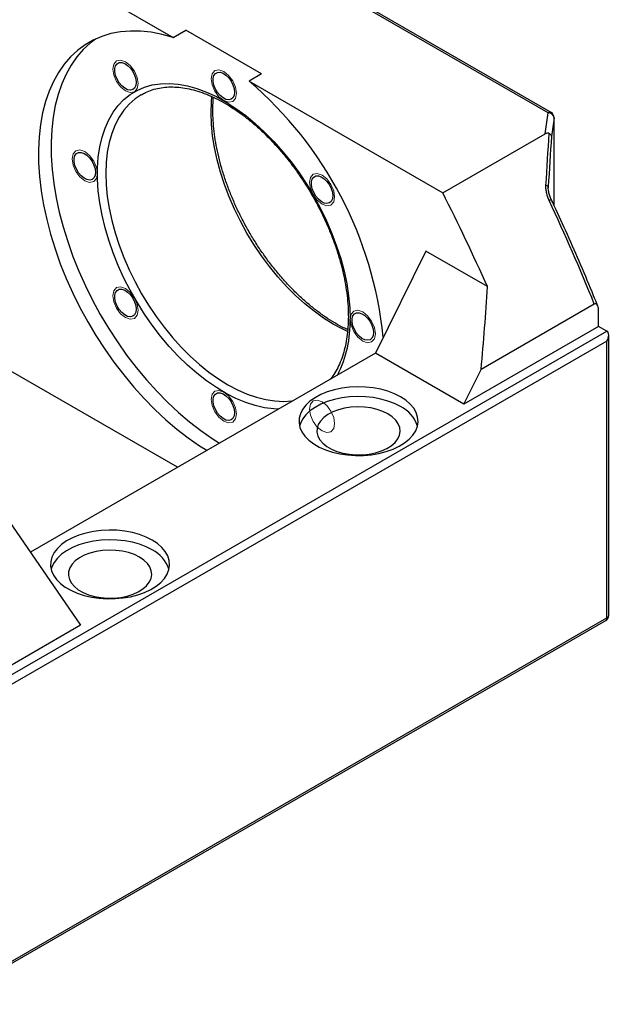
# Model space of a CAD drawing. Header units: millimetres. Extents: x 26 to 277, y 9 to 194.
# Tile 5 of 6: x 216 to 249, y 107 to 162. Entities that reach past the tile are written whole.
import ezdxf

# ---------------------------------------------------------------- set-up
doc = ezdxf.new("R2010")
doc.units = ezdxf.units.MM

msp = doc.modelspace()

# ---------------------------------------------------------------- linework, layer by layer
at = {"color": 7, "linetype": 'Continuous', "lineweight": 25}
for p, q in [((245.0813413, 156.7710924), (221.02275206, 170.65982034)), ((245.24799442, 156.78759509), (221.18940519, 170.67632302)), ((213.25305681, 167.25322485), (224.09536078, 160.994096)), ((224.09536078, 160.994096), (224.80246757, 161.40230005)), ((229.04510825, 158.95307572), (224.80246757, 161.40230005)), ((229.04510825, 158.95307572), (228.33800147, 158.54487166)), ((228.33800147, 158.54487166), (239.18030545, 152.2857428)), ((244.91667196, 155.5972767), (245.0813413, 156.7710924)), ((245.41358688, 156.48337908), (245.26847527, 155.44897709)), ((245.41467463, 151.5836406), (245.41467463, 156.49891213)), ((239.18030545, 152.2857428), (244.91667196, 155.5972767)), ((245.08530326, 152.63389984), (245.08717917, 152.57526936)), ((238.23749641, 149.01949109), (235.40906928, 143.30397081)), ((241.67855699, 147.0330091), (238.23749641, 149.01949109)), ((247.66558682, 146.05701123), (241.32341997, 142.39575623)), ((247.90128908, 144.80071901), (247.90128908, 145.6646133)), ((247.90128908, 144.80071901), (240.35881675, 140.44654241)), ((248.37269361, 144.52858297), (247.90128908, 144.80071901)), ((210.8960342, 122.89376801), (248.37269361, 144.52858297)), ((248.47032468, 128.60605926), (248.47032468, 144.3127952)), ((248.37269361, 143.98426667), (211.13173646, 122.48551972)), ((248.37269361, 128.46999124), (248.37269361, 143.98426667)), ((235.40906928, 143.30397081), (216.10550999, 132.16026323)), ((240.35881675, 140.44654241), (235.40906928, 143.30397081)), ((224.32880268, 136.90746905), (214.19586585, 142.75708896)), ((240.35881675, 140.44654241), (241.32341997, 142.39575623)), ((214.90297263, 133.91660452), (218.90991106, 128.06435272)), ((218.90991106, 128.06435272), (210.42462968, 123.16590405)), ((211.06268732, 106.81862936), (248.30364447, 128.3173763)), ((211.13173646, 106.9712443), (248.37269361, 128.46999124))]:
    msp.add_line(p, q, dxfattribs=at)
at = {"color": 8, "linetype": 'Continuous', "lineweight": 25}
for p in [(245.41467463, 156.49891213), (245.41358688, 151.58596217)]:
    msp.add_line(p, (245.41358688, 156.48337908), dxfattribs=at)
at = {"color": 7, "linetype": 'Continuous', "lineweight": 25, "flags": 128}
for points in [[(224.09536078, 160.994096), (223.47474857, 161.16593567), (222.86621005, 161.28368602), (222.27242484, 161.34682855), (221.6960076, 161.35508522), (221.13949648, 161.30841968), (220.60534201, 161.2070374), (220.09589625, 161.05138481), (219.61340249, 160.84214731), (219.1599853, 160.58024623), (218.73764125, 160.26683483), (218.34823006, 159.90329316), (217.99346645, 159.49122204), (217.67491258, 159.03243595), (217.39397114, 158.52895508), (217.15187922, 157.98299646), (216.94970285, 157.39696412), (216.78833226, 156.77343858), (216.66847805, 156.11516543), (216.59066795, 155.42504329), (216.55524461, 154.70611102), (216.562364, 153.96153432), (216.61199477, 153.19459183), (216.70391839, 152.40866067), (216.83773007, 151.60720157), (217.0128406, 150.79374365), (217.22847891, 149.97186884), (217.48369546, 149.14519616), (217.77736645, 148.31736573), (218.10819873, 147.49202279), (218.47473553, 146.67280162), (218.87536287, 145.86330953), (219.30831664, 145.06711101), (219.77169038, 144.287712), (220.26344371, 143.52854447), (220.78141126, 142.79295131), (221.32331222, 142.08417159), (221.88676043, 141.40532632), (222.46927481, 140.75940471), (223.06829035, 140.14925096), (223.68116937, 139.57755181), (224.30521315, 139.04682464), (224.9376738, 138.55940645), (225.57576638, 138.1174435), (225.98184099, 137.86174775)], [(219.74660675, 160.90652575), (219.44474803, 160.67503889), (219.05533684, 160.31149722), (218.70057323, 159.89942609), (218.38201936, 159.44064), (218.10107792, 158.93715914), (217.85898601, 158.39120052), (217.65680963, 157.80516818), (217.49543905, 157.18164263), (217.37558483, 156.52336949), (217.29777473, 155.83324735), (217.26235139, 155.11431507), (217.26947078, 154.36973837), (217.31910155, 153.60279588), (217.41102517, 152.81686472), (217.54483685, 152.01540563), (217.71994738, 151.2019477), (217.93558569, 150.3800729), (218.19080224, 149.55340021), (218.48447323, 148.72556979), (218.81530551, 147.90022685), (219.18184231, 147.08100567), (219.58246965, 146.27151358), (220.01542342, 145.47531506), (220.47879717, 144.69591605), (220.97055049, 143.93674852), (221.48851804, 143.20115536), (222.030419, 142.49237564), (222.59386721, 141.81353038), (223.17638159, 141.16760876), (223.77539713, 140.55745502), (224.38827615, 139.98575586), (225.01231993, 139.4550287), (225.64478058, 138.9676105), (226.28287316, 138.52564755), (226.68894777, 138.26995181)], [(222.02482867, 158.46978303), (222.00254045, 158.29539468), (221.9373288, 158.15967335), (221.83403017, 158.07268487), (221.70030575, 158.04088078), (221.54607327, 158.06661984), (221.38277144, 158.1479931), (221.22251161, 158.27896548), (221.07717953, 158.44982336), (220.9575538, 158.64789499), (220.87250653, 158.8584903), (220.82834527, 159.06599041), (220.82834527, 159.25500597), (220.87250653, 159.41151858), (220.9575538, 159.5239204), (221.07717953, 159.5838751), (221.22251161, 159.58693613), (221.38277144, 159.53287646), (221.54607327, 159.42570544), (221.70030575, 159.27337146), (221.83403017, 159.08717244), (221.9373288, 158.8809179), (222.00254045, 158.66990481), (222.02482867, 158.46978303)], [(227.52482867, 157.92545254), (227.50254045, 157.7510642), (227.4373288, 157.61534287), (227.33403017, 157.52835439), (227.20030575, 157.4965503), (227.04607327, 157.52228936), (226.88277144, 157.60366262), (226.72251161, 157.734635), (226.57717953, 157.90549288), (226.4575538, 158.10356451), (226.37250653, 158.31415982), (226.32834527, 158.52165993), (226.32834527, 158.71067549), (226.37250653, 158.86718809), (226.4575538, 158.97958991), (226.57717953, 159.03954462), (226.72251161, 159.04260565), (226.88277144, 158.98854597), (227.04607327, 158.88137495), (227.20030575, 158.72904098), (227.33403017, 158.54284196), (227.4373288, 158.33658742), (227.50254045, 158.12557432), (227.52482867, 157.92545254)], [(222.32654963, 157.79835075), (222.32615684, 157.79812396), (222.30736007, 157.78718455)], [(219.74665408, 153.43374823), (219.72436586, 153.25935988), (219.65915421, 153.12363855), (219.55585558, 153.03665007), (219.42213116, 153.00484598), (219.26789867, 153.03058504), (219.10459684, 153.1119583), (218.94433702, 153.24293068), (218.79900494, 153.41378856), (218.67937921, 153.61186019), (218.59433194, 153.8224555), (218.55017068, 154.02995561), (218.55017068, 154.21897117), (218.59433194, 154.37548378), (218.67937921, 154.4878856), (218.79900494, 154.5478403), (218.94433702, 154.55090133), (219.10459684, 154.49684166), (219.26789867, 154.38967064), (219.42213116, 154.23733666), (219.55585558, 154.05113764), (219.65915421, 153.8448831), (219.72436586, 153.63387001), (219.74665408, 153.43374823)], [(233.02482867, 152.11961819), (233.00254045, 151.94522985), (232.9373288, 151.80950852), (232.83403017, 151.72252004), (232.70030575, 151.69071595), (232.54607327, 151.71645501), (232.38277144, 151.79782827), (232.22251161, 151.92880065), (232.07717953, 152.09965853), (231.9575538, 152.29773016), (231.87250653, 152.50832547), (231.82834527, 152.71582558), (231.82834527, 152.90484114), (231.87250653, 153.06135374), (231.9575538, 153.17375556), (232.07717953, 153.23371027), (232.22251161, 153.2367713), (232.38277144, 153.18271162), (232.54607327, 153.0755406), (232.70030575, 152.92320663), (232.83403017, 152.73700761), (232.9373288, 152.53075307), (233.00254045, 152.31973997), (233.02482867, 152.11961819)], [(222.02482867, 145.76738903), (222.00254045, 145.59300068), (221.9373288, 145.45727936), (221.83403017, 145.37029088), (221.70030575, 145.33848679), (221.54607327, 145.36422585), (221.38277144, 145.44559911), (221.22251161, 145.57657149), (221.07717953, 145.74742937), (220.9575538, 145.945501), (220.87250653, 146.15609631), (220.82834527, 146.36359641), (220.82834527, 146.55261198), (220.87250653, 146.70912458), (220.9575538, 146.8215264), (221.07717953, 146.88148111), (221.22251161, 146.88454214), (221.38277144, 146.83048246), (221.54607327, 146.72331144), (221.70030575, 146.57097747), (221.83403017, 146.38477844), (221.9373288, 146.17852391), (222.00254045, 145.96751081), (222.02482867, 145.76738903)], [(235.30300327, 144.453259), (235.28071504, 144.27887065), (235.21550339, 144.14314932), (235.11220477, 144.05616084), (234.97848034, 144.02435675), (234.82424786, 144.05009581), (234.66094603, 144.13146907), (234.5006862, 144.26244145), (234.35535412, 144.43329933), (234.2357284, 144.63137096), (234.15068112, 144.84196627), (234.10651986, 145.04946638), (234.10651986, 145.23848194), (234.15068112, 145.39499455), (234.2357284, 145.50739637), (234.35535412, 145.56735107), (234.5006862, 145.5704121), (234.66094603, 145.51635243), (234.82424786, 145.40918141), (234.97848034, 145.25684743), (235.11220477, 145.07064841), (235.21550339, 144.86439387), (235.28071504, 144.65338078), (235.30300327, 144.453259)], [(236.82328285, 140.85474647), (236.48809192, 141.0239667), (236.11682135, 141.16588583), (235.71609649, 141.2779713), (235.29306827, 141.35822293), (234.85528564, 141.40520865), (234.41056084, 141.41808999), (233.96683, 141.39663708), (233.5320115, 141.34123275), (233.11386469, 141.25286569), (232.71985142, 141.13311281), (232.35700285, 140.98411111), (232.03179403, 140.80851952), (231.75002832, 140.60947148), (231.51673383, 140.39051902), (231.3360737, 140.15556933), (231.21127184, 139.9088151), (231.14455531, 139.65465967), (231.13711469, 139.39763845), (231.18908275, 139.14233799), (231.29953213, 138.89331412), (231.46649184, 138.65501069), (231.68698248, 138.43168023), (231.95706941, 138.22730808), (232.2719329, 138.04554125), (232.62595422, 137.88962339), (233.01281584, 137.76233684), (233.42561422, 137.66595306), (233.85698294, 137.60219199), (234.29922424, 137.57219147), (234.74444629, 137.57648685), (235.18470411, 137.61500147), (235.61214128, 137.68704806), (236.01913018, 137.79134093), (236.39840807, 137.92601897), (236.74320674, 138.08867885), (237.04737325, 138.27641791), (237.30547974, 138.48588593), (237.51292028, 138.71334495), (237.66599311, 138.95473596), (237.76196662, 139.20575134), (237.79912818, 139.4619117), (237.77681463, 139.71864586), (237.69542416, 139.9713724), (237.55640918, 140.21558139), (237.36225042, 140.44691493), (237.11641265, 140.66124487), (236.82328285, 140.85474647)], [(227.52482867, 139.96155468), (227.50254045, 139.78716633), (227.4373288, 139.65144501), (227.33403017, 139.56445653), (227.20030575, 139.53265244), (227.04607327, 139.5583915), (226.88277144, 139.63976476), (226.72251161, 139.77073714), (226.57717953, 139.94159502), (226.4575538, 140.13966665), (226.37250653, 140.35026196), (226.32834527, 140.55776206), (226.32834527, 140.74677763), (226.37250653, 140.90329023), (226.4575538, 141.01569205), (226.57717953, 141.07564676), (226.72251161, 141.07870779), (226.88277144, 141.02464811), (227.04607327, 140.91747709), (227.20030575, 140.76514312), (227.33403017, 140.57894409), (227.4373288, 140.37268956), (227.50254045, 140.16167646), (227.52482867, 139.96155468)], [(236.82328285, 140.31038593), (236.48809192, 140.47960616), (236.11682135, 140.62152529), (235.71609649, 140.73361075), (235.29306827, 140.81386239), (234.85528564, 140.86084811), (234.41056084, 140.87372945), (233.96683, 140.85227654), (233.5320115, 140.79687221), (233.11386469, 140.70850515), (232.71985142, 140.58875227), (232.35700285, 140.43975057), (232.03179403, 140.26415898), (231.75002832, 140.06511094), (231.51673383, 139.84615847), (231.3360737, 139.61120879), (231.21127184, 139.36445456), (231.16643954, 139.22188601)], [(236.11617607, 139.90218187), (235.83014498, 140.04263547), (235.50878999, 140.15478277), (235.16043403, 140.2357192), (234.79409934, 140.28334856), (234.41927378, 140.29643727), (234.04566515, 140.27464634), (233.68294972, 140.21854015), (233.34052161, 140.12957181), (233.02724954, 140.01004556), (232.75124709, 139.86305707), (232.51966259, 139.69241325), (232.33849393, 139.50253371), (232.21243331, 139.2983362), (232.14474563, 139.08510936), (232.13718395, 138.86837563), (232.18994412, 138.6537483), (232.30165969, 138.44678612), (232.46943727, 138.2528493), (232.68893152, 138.07696069), (232.95445765, 137.92367571), (233.25913868, 137.79696438), (233.59508351, 137.70010844), (233.95359137, 137.63561642), (234.32537708, 137.60515862), (234.70081159, 137.60952388), (235.07017135, 137.64859915), (235.42389012, 137.7213724), (235.75280678, 137.82595884), (236.04840257, 137.95964973), (236.3030217, 138.11898255), (236.51006967, 138.29983066), (236.66418405, 138.4975102), (236.76137336, 138.70690137), (236.79912044, 138.92258104), (236.77644767, 139.13896323), (236.69394226, 139.35044374), (236.55374106, 139.55154536), (236.3594752, 139.73705964), (236.11617607, 139.90218187)], [(222.91684948, 132.82673337), (222.58165855, 132.99595361), (222.21038799, 133.13787273), (221.80966313, 133.2499582), (221.3866349, 133.33020983), (220.94885227, 133.37719555), (220.50412747, 133.39007689), (220.06039663, 133.36862398), (219.62557814, 133.31321965), (219.20743133, 133.22485259), (218.81341805, 133.10509971), (218.45056949, 132.95609801), (218.12536067, 132.78050642), (217.84359495, 132.58145838), (217.61030046, 132.36250592), (217.42964034, 132.12755623), (217.30483847, 131.880802), (217.23812195, 131.62664657), (217.23068133, 131.36962535), (217.28264939, 131.11432489), (217.39309876, 130.86530102), (217.56005847, 130.62699759), (217.78054912, 130.40366713), (218.05063605, 130.19929498), (218.36549954, 130.01752815), (218.71952086, 129.86161029), (219.10638248, 129.73432374), (219.51918085, 129.63793996), (219.95054958, 129.57417889), (220.39279087, 129.54417837), (220.83801293, 129.54847375), (221.27827075, 129.58698838), (221.70570792, 129.65903496), (222.11269681, 129.76332783), (222.49197471, 129.89800587), (222.83677338, 130.06066575), (223.14093989, 130.24840481), (223.39904637, 130.45787283), (223.60648692, 130.68533185), (223.75955974, 130.92672287), (223.85553326, 131.17773824), (223.89269482, 131.4338986), (223.87038127, 131.69063276), (223.7889908, 131.9433593), (223.64997582, 132.18756829), (223.45581706, 132.41890183), (223.20997929, 132.63323177), (222.91684948, 132.82673337)], [(222.91684948, 132.28237283), (222.58165855, 132.45159306), (222.21038799, 132.59351219), (221.80966313, 132.70559765), (221.3866349, 132.78584929), (220.94885227, 132.83283501), (220.50412747, 132.84571635), (220.06039663, 132.82426344), (219.62557814, 132.76885911), (219.20743133, 132.68049205), (218.81341805, 132.56073917), (218.45056949, 132.41173747), (218.12536067, 132.23614588), (217.84359495, 132.03709784), (217.61030046, 131.81814537), (217.42964034, 131.58319569), (217.30483847, 131.33644146), (217.26000618, 131.19387291)], [(222.2097427, 131.87416877), (221.92371161, 132.01462237), (221.60235663, 132.12676967), (221.25400067, 132.2077061), (220.88766598, 132.25533546), (220.51284042, 132.26842417), (220.13923179, 132.24663324), (219.77651635, 132.19052705), (219.43408824, 132.10155871), (219.12081618, 131.98203246), (218.84481373, 131.83504397), (218.61322922, 131.66440015), (218.43206057, 131.47452061), (218.30599995, 131.2703231), (218.23831226, 131.05709626), (218.23075059, 130.84036253), (218.28351076, 130.6257352), (218.39522633, 130.41877302), (218.56300391, 130.2248362), (218.78249816, 130.04894759), (219.04802429, 129.89566261), (219.35270531, 129.76895128), (219.68865015, 129.67209534), (220.04715801, 129.60760332), (220.41894372, 129.57714552), (220.79437823, 129.58151078), (221.16373798, 129.62058605), (221.51745676, 129.6933593), (221.84637342, 129.79794574), (222.14196921, 129.93163663), (222.39658833, 130.09096945), (222.60363631, 130.27181756), (222.75775069, 130.4694971), (222.85494, 130.67888827), (222.89268708, 130.89456794), (222.87001431, 131.11095013), (222.7875089, 131.32243064), (222.6473077, 131.52353226), (222.45304184, 131.70904654), (222.2097427, 131.87416877)]]:
    msp.add_lwpolyline(points, dxfattribs=at)
at = {"color": 7, "linetype": 'Continuous', "lineweight": 18, "flags": 128}
for points in [[(220.92378791, 158.52801878), (220.77050643, 158.8814112), (220.71668113, 159.22496053), (220.77050643, 159.50636449), (220.92378791, 159.68278187), (221.15318986, 159.72735475), (221.42378791, 159.63329728), (221.69438596, 159.41492889), (221.92378791, 159.10549416), (222.07706939, 158.75210174), (222.13089469, 158.40855242), (222.07706939, 158.12714846), (221.92378791, 157.95073107), (221.69438596, 157.9061582), (221.42378791, 158.00021566), (221.15318986, 158.21858406), (220.92378791, 158.52801878)], [(226.21668113, 158.68063005), (226.27050643, 158.962034), (226.42378791, 159.13845139), (226.65318986, 159.18302426), (226.92378791, 159.0889668), (227.19438596, 158.8705984), (227.42378791, 158.56116368), (227.57706939, 158.20777126), (227.63089469, 157.86422193), (227.57706939, 157.58281798), (227.42378791, 157.40640059), (227.19438596, 157.36182772), (226.92378791, 157.45588518), (226.65318986, 157.67425358), (226.42378791, 157.9836883), (226.27050643, 158.33708072), (226.21668113, 158.68063005)], [(219.14561332, 152.96418086), (218.87501527, 153.18254926), (218.64561332, 153.49198399), (218.49233183, 153.84537641), (218.43850654, 154.18892573), (218.49233183, 154.47032969), (218.64561332, 154.64674708), (218.87501527, 154.69131995), (219.14561332, 154.59726249), (219.41621137, 154.37889409), (219.64561332, 154.06945936), (219.7988948, 153.71606694), (219.8527201, 153.37251762), (219.7988948, 153.09111366), (219.64561332, 152.91469627), (219.41621137, 152.8701234), (219.14561332, 152.96418086)], [(231.92378791, 153.33261704), (232.15318986, 153.37718991), (232.42378791, 153.28313245), (232.69438596, 153.06476405), (232.92378791, 152.75532933), (233.07706939, 152.40193691), (233.13089469, 152.05838758), (233.07706939, 151.77698363), (232.92378791, 151.60056624), (232.69438596, 151.55599337), (232.42378791, 151.65005083), (232.15318986, 151.86841923), (231.92378791, 152.17785395), (231.77050643, 152.53124637), (231.71668113, 152.8747957), (231.77050643, 153.15619965), (231.92378791, 153.33261704)], [(221.92378791, 145.24833708), (221.69438596, 145.20376421), (221.42378791, 145.29782167), (221.15318986, 145.51619006), (220.92378791, 145.82562479), (220.77050643, 146.17901721), (220.71668113, 146.52256653), (220.77050643, 146.80397049), (220.92378791, 146.98038788), (221.15318986, 147.02496075), (221.42378791, 146.93090329), (221.69438596, 146.71253489), (221.92378791, 146.40310017), (222.07706939, 146.04970775), (222.13089469, 145.70615842), (222.07706939, 145.42475447), (221.92378791, 145.24833708)], [(234.7019625, 145.61677326), (234.97256055, 145.39840486), (235.2019625, 145.08897013), (235.35524399, 144.73557771), (235.40906928, 144.39202839), (235.35524399, 144.11062443), (235.2019625, 143.93420704), (234.97256055, 143.88963417), (234.7019625, 143.98369163), (234.43136445, 144.20206003), (234.2019625, 144.51149476), (234.04868102, 144.86488718), (233.99485572, 145.2084365), (234.04868102, 145.48984046), (234.2019625, 145.66625785), (234.43136445, 145.71083072), (234.7019625, 145.61677326)], [(227.63089469, 139.90032407), (227.57706939, 139.61892012), (227.42378791, 139.44250273), (227.19438596, 139.39792986), (226.92378791, 139.49198732), (226.65318986, 139.71035571), (226.42378791, 140.01979044), (226.27050643, 140.37318286), (226.21668113, 140.71673218), (226.27050643, 140.99813614), (226.42378791, 141.17455353), (226.65318986, 141.2191264), (226.92378791, 141.12506894), (227.19438596, 140.90670054), (227.42378791, 140.59726582), (227.57706939, 140.2438734), (227.63089469, 139.90032407)], [(232.92378791, 140.05293533), (233.07706939, 139.69954291), (233.13089469, 139.35599359), (233.07706939, 139.07458963), (232.92378791, 138.89817224), (232.69438596, 138.85359937), (232.42378791, 138.94765683), (232.15318986, 139.16602523), (231.92378791, 139.47545996), (231.77050643, 139.82885238), (231.71668113, 140.1724017), (231.77050643, 140.45380566), (231.92378791, 140.63022305), (232.15318986, 140.67479592), (232.42378791, 140.58073846), (232.69438596, 140.36237006), (232.92378791, 140.05293533)]]:
    msp.add_lwpolyline(points, dxfattribs=at)
at = {"color": 8, "linetype": 'Continuous', "lineweight": 25, "flags": 128}
for points in [[(229.96837549, 140.16312513), (229.72449479, 140.17605414), (229.21293257, 140.24329614), (228.68760315, 140.36494895), (228.15166595, 140.54028093), (227.60834414, 140.76823763), (227.06090533, 141.04744808), (226.51264188, 141.37623307), (225.96685111, 141.75261526), (225.42681547, 142.17433103), (224.8957828, 142.63884415), (224.37694679, 143.14336096), (223.87342779, 143.68484726), (223.388254, 144.26004648), (222.92434334, 144.86549929), (222.4844858, 145.49756444), (222.07132675, 146.15244062), (221.68735098, 146.82618932), (221.33486775, 147.51475853), (221.01599694, 148.21400712), (220.73265628, 148.91972973), (220.48654982, 149.62768206), (220.27915767, 150.3336064), (220.1117271, 151.03325723), (219.98526507, 151.72242678), (219.90053213, 152.3969703), (219.85803788, 153.052831), (219.85803788, 153.68606446), (219.90053213, 154.29286234), (219.98526507, 154.86957529), (220.1117271, 155.41273489), (220.27915767, 155.91907451), (220.48654982, 156.38554896), (220.73265628, 156.80935281), (221.01599694, 157.18793726), (221.33486775, 157.51902546), (221.68735098, 157.8006262), (222.07132675, 158.0310459), (222.4844858, 158.20889879), (222.92434334, 158.33311524), (223.388254, 158.4029482), (223.87342779, 158.41797769), (224.37694679, 158.37811332), (224.8957828, 158.28359483), (225.42681547, 158.13499067), (225.96685111, 157.93319457), (226.51264188, 157.67942015), (227.06090533, 157.37519364), (227.60834414, 157.02234469), (228.15166595, 156.62299538), (228.68760315, 156.17954744), (229.21293257, 155.69466782), (229.72449479, 155.17127264), (230.21921324, 154.61250967), (230.69411261, 154.02173937), (231.14633681, 153.4025147), (231.57316609, 152.75855975), (231.97203348, 152.09374734), (232.34054011, 151.41207574), (232.67646977, 150.71764459), (232.97780211, 150.01463029), (233.24272491, 149.30726085), (233.46964487, 148.59979046), (233.65719728, 147.89647395), (233.80425417, 147.20154114), (233.90993113, 146.51917143), (233.9735926, 145.85346868), (233.99485572, 145.2084365), (233.99485572, 145.2084365)], [(222.30736007, 157.78718455), (221.96183743, 157.55332756), (221.62956328, 157.25842684), (221.33138296, 156.91523998), (221.06913487, 156.52588281), (220.84443584, 156.09275587), (220.65867122, 155.61852952), (220.51298631, 155.10612753), (220.40827931, 154.55870902), (220.34519577, 153.97964902), (220.32412462, 153.37251762), (220.34519577, 152.74105798), (220.40827931, 152.08916327), (220.51298631, 151.42085264), (220.65867122, 150.74024643), (220.84443584, 150.05154082), (221.06913487, 149.3589819), (221.33138296, 148.66683953), (221.62956328, 147.979381), (221.96183743, 147.30084472), (222.32615684, 146.63541408), (222.72027535, 145.9871917), (223.1417631, 145.36017407), (223.58802148, 144.75822698), (224.05629915, 144.18506161), (224.54370902, 143.64421174), (225.04724605, 143.13901187), (225.56380577, 142.67257674), (226.09020342, 142.24778207), (226.62319357, 141.86724685), (227.15949017, 141.53331723), (227.69578677, 141.24805198), (228.22877692, 141.01320986), (228.75517457, 140.83023875), (229.27173429, 140.70026672), (229.77527132, 140.62409511), (230.26268119, 140.60219352), (230.73095886, 140.634697), (230.80266467, 140.64475002)], [(226.21668113, 156.77421808), (226.23775228, 157.38134949), (226.26433308, 157.67711171)], [(233.85988549, 144.52398138), (233.58834328, 144.64975245), (233.05204668, 144.9350177), (232.51575008, 145.26894732), (231.98275993, 145.64948253), (231.45636228, 146.0742772), (230.93980256, 146.54071234), (230.43626553, 147.04591221), (229.94885566, 147.58676208), (229.48057799, 148.15992744), (229.03431961, 148.76187454), (228.61283186, 149.38889217), (228.21871335, 150.03711455), (227.85439394, 150.70254518), (227.52211979, 151.38108147), (227.22393947, 152.06854), (226.96169138, 152.76068237), (226.73699235, 153.45324128), (226.55122773, 154.1419469), (226.40554282, 154.8225531), (226.30083582, 155.49086374), (226.23775228, 156.14275845), (226.21668113, 156.77421808)]]:
    msp.add_lwpolyline(points, dxfattribs=at)
at = {"color": 7, "linetype": 'Continuous', "lineweight": 25}
for centre, radius, start, end in [((214.23625358, 142.02038057), 21.72367601, 5.748704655, 49.523065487), ((245.09151717, 156.44715136), 0.32410083, 6.417887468, 91.799225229), ((245.0813413, 156.49891213), 0.33333333, 0, 60.002688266), ((138.17719938, 101.02721415), 113.26545897, 23.9648888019, 26.9075464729), ((244.93034367, 152.50690913), 0.20034749, 39.334912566, 87.200513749), ((144.50486322, 104.45664647), 111.23275256, 21.9621399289, 25.219647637), ((235.98928268, 138.63547177), 1.87106754, 18.264949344, 63.529630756), ((222.08284932, 130.60745867), 1.87106754, 18.264949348, 63.529630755), ((248.13699135, 128.60605926), 0.33333333, 299.997311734, 0)]:
    msp.add_arc(centre, radius, start, end, dxfattribs=at)
at = {"color": 8, "linetype": 'Continuous', "lineweight": 25}
for centre, radius, start, end in [((245.17898131, 156.63479863), 0.16765908, 65.692880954, 125.617577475), ((245.06489421, 152.05752054), 0.21738274, 288.819775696, 327.255786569), ((227.47459477, 145.01422812), 6.5231526, 333.361533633, 1.706071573), ((248.30350566, 128.62269472), 0.16764643, 294.374658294, 354.305200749), ((248.21413175, 128.44980323), 0.15984185, 304.056350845, 7.255829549)]:
    msp.add_arc(centre, radius, start, end, dxfattribs=at)
at = {"color": 7, "linetype": 'Continuous', "lineweight": 25}
for centre, major_axis, ratio, start_param, end_param in [((251.31409337, 166.46847535), (5.93236697, 80.3218911), 0.0673942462, 1.7112228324, 1.7479500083), ((251.64633895, 166.4529423), (6.11583438, 80.03731568), 0.0694905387, 1.7140265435, 1.7496307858), ((181.45985803, 126.14248365), (34.37494241, 77.90077523), 0.6370499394, 5.1886563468, 5.2475444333), ((248.13699135, 144.12033468), (0.23571184, 0.40824276), 0.5773346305, 4.7124296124, 6.2832259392)]:
    msp.add_ellipse(centre, major_axis=major_axis, ratio=ratio, start_param=start_param, end_param=end_param, dxfattribs=at)
for points, knots in [([(222.31182361, 157.78288834), (222.38810754, 157.82772738), (222.57971335, 157.94035164), (222.9164281, 158.0673982), (223.31614248, 158.1696525), (223.73826781, 158.22178326), (224.1787029, 158.22604241), (224.63527811, 158.18212797), (225.10557526, 158.09065076), (225.58732597, 157.95209728), (226.07813844, 157.76711906), (226.57548569, 157.53652735), (227.07668228, 157.26137453), (227.57893598, 156.94297858), (228.07939441, 156.58293151), (228.57519836, 156.18308063), (229.06349607, 155.74552819), (229.5414654, 155.27262262), (230.00634043, 154.76694051), (230.45543391, 154.23126694), (230.88615648, 153.66857525), (231.29603349, 153.08200665), (231.68272005, 152.47484992), (232.04401479, 151.85052116), (232.37786873, 151.21255097), (232.68240268, 150.56455755), (232.95591912, 149.91022554), (233.1969156, 149.25327712), (233.40409163, 148.59745808), (233.57635879, 147.94651534), (233.71285066, 147.30417597), (233.81293192, 146.67411387), (233.87510353, 146.07066078), (233.89524305, 145.63119546), (233.89808064, 145.2941905), (233.89232646, 144.95267249), (233.86071848, 144.48716602), (233.78704808, 143.96217276), (233.67795563, 143.4682205), (233.53455156, 143.00757576), (233.35714935, 142.58344121), (233.15010164, 142.19497671), (232.98682111, 141.97056998), (232.90535671, 141.8586083)], [0, 0, 0, 0, 0.0173745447, 0.0436404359, 0.0698158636, 0.0958099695, 0.1215928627, 0.147183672, 0.1726251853, 0.1979638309, 0.2232394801, 0.2484823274, 0.2737133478, 0.2989436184, 0.3241813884, 0.3494319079, 0.374697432, 0.3999782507, 0.4252734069, 0.4505811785, 0.4758993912, 0.5012256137, 0.526557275, 0.55189173, 0.5772262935, 0.6025573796, 0.6278822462, 0.6531981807, 0.6785025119, 0.703792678, 0.7290663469, 0.7543216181, 0.7795573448, 0.8034537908, 0.810166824, 0.8233883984, 0.8485769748, 0.8737605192, 0.8989471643, 0.9241559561, 0.9494149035, 0.9747619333, 1, 1, 1, 1]), ([(233.86338725, 144.61996958), (233.78745255, 144.65429022), (233.54624828, 144.76330872), (233.13465737, 144.99500222), (232.63265373, 145.31138691), (232.13212827, 145.6719731), (231.63634229, 146.07167942), (231.14803976, 146.50927063), (230.67007172, 146.98216581), (230.20519634, 147.4878507), (229.75610296, 148.02352352), (229.32538036, 148.58621541), (228.91550336, 149.17278396), (228.5288168, 149.7799407), (228.16752206, 150.40426946), (227.83366812, 151.04223965), (227.52913416, 151.69023307), (227.25561774, 152.34456507), (227.01462119, 153.00151354), (226.80744543, 153.65733239), (226.63517729, 154.30827586), (226.49868905, 154.95061251), (226.39859425, 155.5806847), (226.33647226, 156.18410086), (226.31619838, 156.62366619), (226.31357666, 156.96051047), (226.31724337, 157.25881207), (226.33663206, 157.4946973), (226.3481496, 157.63482104)], [0, 0, 0, 0, 0.019134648, 0.06078062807, 0.10242537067, 0.14408249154, 0.18576065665, 0.22746358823, 0.26919176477, 0.31094360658, 0.35271627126, 0.39450616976, 0.43630928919, 0.47812138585, 0.51993809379, 0.56175498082, 0.60356612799, 0.64536700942, 0.6871531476, 0.72892013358, 0.77066373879, 0.81238011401, 0.85406612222, 0.89571987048, 0.93516302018, 0.94624346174, 0.96806681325, 1, 1, 1, 1]), ([(245.1238195, 155.6220588), (245.08821277, 155.6393882), (245.05064858, 155.6412262), (244.98075312, 155.62906269), (244.94760765, 155.6151355), (244.91667196, 155.5972767)], [0, 0, 0, 0, 0.5, 0.5, 1, 1, 1, 1]), ([(245.1238195, 155.6220588), (245.14607441, 155.61122759), (245.16589031, 155.59916454), (245.20100851, 155.5727601), (245.21632726, 155.55829628), (245.25331409, 155.51361727), (245.26704125, 155.48070653), (245.26847527, 155.44897709)], [0, 0, 0, 0, 0.25, 0.25, 0.5, 0.5, 1, 1, 1, 1]), ([(244.9401288, 152.70701752), (244.9356593, 152.63462132), (244.93863668, 152.5617126), (244.9550534, 152.41515229), (244.96862005, 152.34175727), (245.0210192, 152.12629693), (245.07194184, 151.98574611), (245.13502024, 151.85175953)], [0, 0, 0, 0, 0.25, 0.25, 0.5, 0.5, 1, 1, 1, 1]), ([(245.24881351, 151.94063991), (245.23910623, 151.96068911), (245.19310895, 152.05569089), (245.13417346, 152.2265438), (245.09147132, 152.43111065), (245.08035444, 152.57055778), (245.08683202, 152.63181547), (245.08818934, 152.64465152)], [0, 0, 0, 0, 0.0914054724, 0.4331186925, 0.7266644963, 0.9427247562, 1, 1, 1, 1]), ([(247.85654441, 145.94672094), (247.78001563, 146.13780814), (247.47367132, 146.90272915), (246.91432372, 148.2385297), (246.17950479, 149.92076805), (245.61699126, 151.15321059), (245.3063727, 151.81500543), (245.24772811, 151.93995189)], [0, 0, 0, 0, 0.0951194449, 0.3807626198, 0.6664078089, 0.9370180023, 1, 1, 1, 1]), ([(247.90128908, 145.6646133), (247.90128908, 145.71851251), (247.89774949, 145.76978879), (247.88294909, 145.86661974), (247.8716286, 145.91263162), (247.83833468, 145.9940419), (247.81660323, 146.0299573), (247.77048345, 146.06437893), (247.75274623, 146.07239754), (247.71203244, 146.07570122), (247.68924259, 146.07066741), (247.66558682, 146.05701123)], [0, 0, 0, 0, 0.25, 0.25, 0.5, 0.5, 0.75, 0.75, 0.875, 0.875, 1, 1, 1, 1])]:
    msp.add_open_spline(points, degree=3, knots=knots, dxfattribs=at)

doc.saveas('drawing.dxf')
